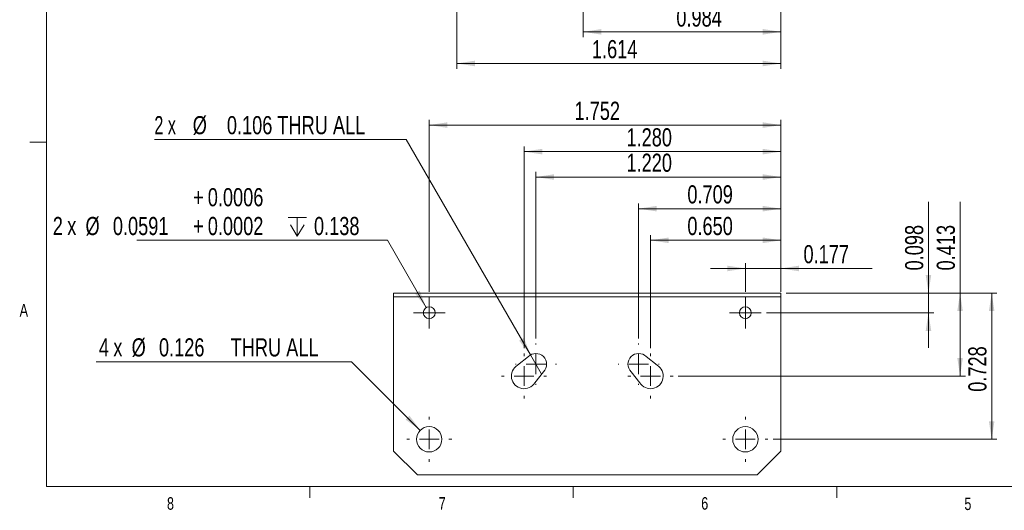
# Model space of a CAD drawing. Header units: inches. Extents: x 0.3 to 11.1, y 0.1 to 7.2.
# Tile 1 of 4: x 0.3 to 5.2, y 0.1 to 2.6. Entities that reach past the tile are written whole.
import ezdxf

# ---------------------------------------------------------------- set-up
doc = ezdxf.new("R2010")
doc.units = ezdxf.units.IN
doc.header["$LTSCALE"] = 0.666667
doc.header["$MEASUREMENT"] = 0
doc.styles.add('SLDTEXTSTYLE0', font='TXT', dxfattribs={"width": 0.75})
doc.styles.add('SLDTEXTSTYLE5', font='TXT', dxfattribs={"width": 0.666667})
doc.dimstyles.new('SLDDIMSTYLE0', dxfattribs={"dimtxt": 0.090278, "dimasz": 0.090278, "dimexe": 0, "dimexo": 0.0625, "dimgap": 0.022569, "dimtad": 1, "dimdec": 3, "dimrnd": 1e-09, "dimdsep": 46, "dimtxsty": 'SLDTEXTSTYLE0', "dimsah": 1, "dimcen": 0.09, "dimadec": 0, "dimazin": 2, "dimtfac": 1, "dimtdec": 3, "dimtmove": 0, "dimatfit": 0, "dimfxl": 1, "dimfrac": 2, "dimtolj": 1, "dimtzin": 12, "dimarcsym": 0})
doc.dimstyles.new('SLDDIMSTYLE1', dxfattribs={"dimtxt": 0.090278, "dimasz": 0.090278, "dimexe": 0, "dimexo": 0.0625, "dimgap": 0.022569, "dimtad": 1, "dimdec": 3, "dimrnd": 1e-09, "dimzin": 12, "dimdsep": 46, "dimtxsty": 'SLDTEXTSTYLE0', "dimsah": 1, "dimcen": 0.09, "dimadec": 0, "dimazin": 3, "dimtfac": 1, "dimtdec": 3, "dimtofl": 0, "dimtmove": 0, "dimatfit": 3, "dimfxl": 1, "dimfrac": 2, "dimtolj": 1, "dimtzin": 12, "dimarcsym": 0})
doc.dimstyles.new('SLDDIMSTYLE12', dxfattribs={"dimtxt": 0.090278, "dimasz": 0.090278, "dimexe": 0, "dimexo": 0.0625, "dimgap": 0.022569, "dimtad": 0, "dimtih": 1, "dimtoh": 1, "dimdec": 4, "dimrnd": 1e-09, "dimdsep": 46, "dimtxsty": 'SLDTEXTSTYLE0', "dimsah": 1, "dimcen": 0, "dimadec": 0, "dimazin": 2, "dimtol": 1, "dimtp": 0.001, "dimtfac": 1, "dimtdec": 3, "dimtofl": 0, "dimtmove": 0, "dimatfit": 3, "dimfxl": 1, "dimfrac": 2, "dimtolj": 1, "dimtzin": 0, "dimarcsym": 0})
doc.dimstyles.new('SLDDIMSTYLE13', dxfattribs={"dimtxt": 0.090278, "dimasz": 0.090278, "dimexe": 0, "dimexo": 0.0625, "dimgap": 0.022569, "dimtad": 0, "dimtih": 1, "dimtoh": 1, "dimdec": 3, "dimrnd": 1e-09, "dimdsep": 46, "dimtxsty": 'SLDTEXTSTYLE0', "dimsah": 1, "dimcen": 0, "dimadec": 0, "dimazin": 2, "dimtfac": 1, "dimtdec": 3, "dimtofl": 0, "dimtmove": 0, "dimatfit": 3, "dimfxl": 1, "dimfrac": 2, "dimtolj": 1, "dimtzin": 12, "dimarcsym": 0})
doc.dimstyles.new('SLDDIMSTYLE14', dxfattribs={"dimtxt": 0.090278, "dimasz": 0.090278, "dimexe": 0, "dimexo": 0.0625, "dimgap": 0.022569, "dimtad": 1, "dimdec": 3, "dimrnd": 1e-09, "dimzin": 0, "dimdsep": 46, "dimtxsty": 'SLDTEXTSTYLE0', "dimsah": 1, "dimcen": 0.09, "dimadec": 0, "dimazin": 0, "dimtfac": 1, "dimtdec": 3, "dimtofl": 0, "dimtmove": 0, "dimatfit": 3, "dimfxl": 1, "dimfrac": 2, "dimtolj": 1, "dimtzin": 12, "dimarcsym": 0})
doc.dimstyles.new('SLDDIMSTYLE15', dxfattribs={"dimtxt": 0.090278, "dimasz": 0.090278, "dimexe": 0, "dimexo": 0.0625, "dimgap": 0.022569, "dimtad": 1, "dimdec": 3, "dimrnd": 1e-09, "dimzin": 4, "dimdsep": 46, "dimtxsty": 'SLDTEXTSTYLE0', "dimsah": 1, "dimcen": 0.09, "dimadec": 0, "dimazin": 1, "dimtfac": 1, "dimtdec": 3, "dimtofl": 0, "dimtmove": 0, "dimatfit": 3, "dimfxl": 1, "dimfrac": 2, "dimtolj": 1, "dimtzin": 12, "dimarcsym": 0})
doc.dimstyles.new('SLDDIMSTYLE16', dxfattribs={"dimtxt": 0.090278, "dimasz": 0.090278, "dimexe": 0, "dimexo": 0.0625, "dimgap": 0.022569, "dimtad": 0, "dimtih": 1, "dimtoh": 1, "dimdec": 3, "dimrnd": 1e-09, "dimdsep": 46, "dimtxsty": 'SLDTEXTSTYLE0', "dimblk1": 'NONE', "dimsah": 1, "dimcen": 0, "dimadec": 0, "dimazin": 2, "dimtfac": 1, "dimtdec": 3, "dimtmove": 0, "dimatfit": 3, "dimldrblk": 'NONE', "dimfxl": 1, "dimfrac": 2, "dimtolj": 1, "dimtzin": 12, "dimarcsym": 0})
doc.dimstyles.new('SLDDIMSTYLE2', dxfattribs={"dimtxt": 0.090278, "dimasz": 0.090278, "dimexe": 0, "dimexo": 0.0625, "dimgap": 0.022569, "dimtad": 1, "dimdec": 3, "dimrnd": 1e-09, "dimdsep": 46, "dimtxsty": 'SLDTEXTSTYLE0', "dimsah": 1, "dimcen": 0.09, "dimadec": 0, "dimazin": 2, "dimtfac": 1, "dimtdec": 3, "dimtofl": 0, "dimtmove": 0, "dimatfit": 3, "dimfxl": 1, "dimfrac": 2, "dimtolj": 1, "dimtzin": 12, "dimarcsym": 0})

# ---------------------------------------------------------------- blocks, each defined once
blk = doc.blocks.new('_D_20')
at = {"color": 7, "linetype": 'Continuous', "lineweight": 0, "transparency": 16777216}
for p, q in [((3.092, 3.7459), (3.092, 2.4992)), ((4.0763, 2.9192), (4.0763, 2.4992)), ((4.0763, 2.5255), (3.092, 2.5255))]:
    blk.add_line(p, q, dxfattribs=at)
for points in [[(3.092, 2.5255), (3.1823, 2.5116), (3.1823, 2.5394)], [(4.0763, 2.5255), (3.986, 2.5394), (3.986, 2.5116)]]:
    blk.add_solid(points, dxfattribs=at)
at = {"color": 7, "linetype": 'Continuous', "lineweight": 0, "transparency": 16777216, "insert": (3.5553, 2.6418), "char_height": 0.09028, "attachment_point": 1, "style": 'SLDTEXTSTYLE0'}
blk.add_mtext('0.984', dxfattribs=at)
blk = doc.blocks.new('_D_21')
at = {"color": 7, "linetype": 'Continuous', "lineweight": 0, "transparency": 16777216}
for p, q in [((2.4621, 3.7263), (2.4621, 2.3417)), ((4.0763, 2.9192), (4.0763, 2.3417)), ((4.0763, 2.368), (2.4621, 2.368))]:
    blk.add_line(p, q, dxfattribs=at)
for points in [[(2.4621, 2.368), (2.5524, 2.3541), (2.5524, 2.3819)], [(4.0763, 2.368), (3.986, 2.3819), (3.986, 2.3541)]]:
    blk.add_solid(points, dxfattribs=at)
at = {"color": 7, "linetype": 'Continuous', "lineweight": 0, "transparency": 16777216, "insert": (3.1348, 2.4844), "char_height": 0.09028, "attachment_point": 1, "style": 'SLDTEXTSTYLE0'}
blk.add_mtext('1.614', dxfattribs=at)
blk = doc.blocks.new('_D_24')
at = {"color": 7, "linetype": 'Continuous', "lineweight": 0, "transparency": 16777216}
for p, q in [((4.8112, 1.2252), (4.8112, 1.6793)), ((4.1025, 1.2252), (4.8374, 1.2252)), ((4.8112, 1.2252), (4.8112, 1.1267)), ((4.0041, 1.1267), (4.8374, 1.1267)), ((4.8112, 1.1267), (4.8112, 0.9531))]:
    blk.add_line(p, q, dxfattribs=at)
for points in [[(4.8112, 1.2252), (4.8251, 1.3154), (4.7973, 1.3154)], [(4.8112, 1.1267), (4.7973, 1.0365), (4.8251, 1.0365)]]:
    blk.add_solid(points, dxfattribs=at)
at = {"color": 7, "linetype": 'Continuous', "lineweight": 0, "transparency": 16777216, "insert": (4.6948, 1.3376), "char_height": 0.09028, "attachment_point": 1, "rotation": 90, "style": 'SLDTEXTSTYLE0'}
blk.add_mtext('0.098', dxfattribs=at)
blk = doc.blocks.new('_D_25')
at = {"color": 7, "linetype": 'Continuous', "lineweight": 0, "transparency": 16777216}
for p, q in [((4.9686, 1.2252), (4.9686, 1.6793)), ((4.1025, 1.2252), (4.9949, 1.2252)), ((4.9686, 1.2252), (4.9686, 0.8118)), ((3.5651, 0.8118), (4.9949, 0.8118))]:
    blk.add_line(p, q, dxfattribs=at)
for points in [[(4.9686, 1.2252), (4.9548, 1.1349), (4.9825, 1.1349)], [(4.9686, 0.8118), (4.9825, 0.9021), (4.9548, 0.9021)]]:
    blk.add_solid(points, dxfattribs=at)
at = {"color": 7, "linetype": 'Continuous', "lineweight": 0, "transparency": 16777216, "insert": (4.8523, 1.3376), "char_height": 0.09028, "attachment_point": 1, "rotation": 90, "style": 'SLDTEXTSTYLE0'}
blk.add_mtext('0.413', dxfattribs=at)
blk = doc.blocks.new('_D_26')
at = {"color": 7, "linetype": 'Continuous', "lineweight": 0, "transparency": 16777216}
for p, q in [((4.1025, 1.2252), (5.1524, 1.2252)), ((5.1261, 1.2252), (5.1261, 0.4968)), ((4.0375, 0.4968), (5.1524, 0.4968))]:
    blk.add_line(p, q, dxfattribs=at)
for points in [[(5.1261, 1.2252), (5.1122, 1.1349), (5.14, 1.1349)], [(5.1261, 0.4968), (5.14, 0.5871), (5.1122, 0.5871)]]:
    blk.add_solid(points, dxfattribs=at)
at = {"color": 7, "linetype": 'Continuous', "lineweight": 0, "transparency": 16777216, "insert": (5.0098, 0.7335), "char_height": 0.09028, "attachment_point": 1, "rotation": 90, "style": 'SLDTEXTSTYLE0'}
blk.add_mtext('0.728', dxfattribs=at)
blk = doc.blocks.new('_D_27')
at = {"color": 7, "linetype": 'Continuous', "lineweight": 0, "transparency": 16777216}
for p, q in [((3.8991, 1.2317), (3.8991, 1.3736)), ((4.0763, 1.2317), (4.0763, 1.3736)), ((3.8991, 1.3474), (3.7255, 1.3474)), ((4.0763, 1.3474), (3.8991, 1.3474)), ((4.0763, 1.3474), (4.5304, 1.3474))]:
    blk.add_line(p, q, dxfattribs=at)
for points in [[(3.8991, 1.3474), (3.8088, 1.3613), (3.8088, 1.3335)], [(4.0763, 1.3474), (4.1665, 1.3335), (4.1665, 1.3613)]]:
    blk.add_solid(points, dxfattribs=at)
at = {"color": 7, "linetype": 'Continuous', "lineweight": 0, "transparency": 16777216, "insert": (4.1887, 1.4637), "char_height": 0.09028, "attachment_point": 1, "style": 'SLDTEXTSTYLE0'}
blk.add_mtext('0.177', dxfattribs=at)
blk = doc.blocks.new('_D_28')
at = {"color": 7, "linetype": 'Continuous', "lineweight": 0, "transparency": 16777216}
for p, q in [((3.4267, 0.9502), (3.4267, 1.5139)), ((4.0763, 1.4876), (3.4267, 1.4876)), ((4.0763, 1.2317), (4.0763, 1.5139))]:
    blk.add_line(p, q, dxfattribs=at)
for points in [[(3.4267, 1.4876), (3.5169, 1.4737), (3.5169, 1.5015)], [(4.0763, 1.4876), (3.986, 1.5015), (3.986, 1.4737)]]:
    blk.add_solid(points, dxfattribs=at)
at = {"color": 7, "linetype": 'Continuous', "lineweight": 0, "transparency": 16777216, "insert": (3.6102, 1.604), "char_height": 0.09028, "attachment_point": 1, "style": 'SLDTEXTSTYLE0'}
blk.add_mtext('0.650', dxfattribs=at)
blk = doc.blocks.new('_D_29')
at = {"color": 7, "linetype": 'Continuous', "lineweight": 0, "transparency": 16777216}
for p, q in [((2.7967, 0.9502), (2.7967, 1.9554)), ((4.0763, 1.9291), (2.7967, 1.9291)), ((4.0763, 1.2317), (4.0763, 1.9554))]:
    blk.add_line(p, q, dxfattribs=at)
for points in [[(2.7967, 1.9291), (2.887, 1.9152), (2.887, 1.943)], [(4.0763, 1.9291), (3.986, 1.943), (3.986, 1.9152)]]:
    blk.add_solid(points, dxfattribs=at)
at = {"color": 7, "linetype": 'Continuous', "lineweight": 0, "transparency": 16777216, "insert": (3.3069, 2.0455), "char_height": 0.09028, "attachment_point": 1, "style": 'SLDTEXTSTYLE0'}
blk.add_mtext('1.280', dxfattribs=at)
blk = doc.blocks.new('_D_30')
at = {"color": 7, "linetype": 'Continuous', "lineweight": 0, "transparency": 16777216}
for p, q in [((2.3243, 1.2317), (2.3243, 2.0875)), ((2.3243, 2.0612), (4.0763, 2.0612)), ((4.0763, 1.2317), (4.0763, 2.0875))]:
    blk.add_line(p, q, dxfattribs=at)
for points in [[(2.3243, 2.0612), (2.4146, 2.0473), (2.4146, 2.0751)], [(4.0763, 2.0612), (3.986, 2.0751), (3.986, 2.0473)]]:
    blk.add_solid(points, dxfattribs=at)
at = {"color": 7, "linetype": 'Continuous', "lineweight": 0, "transparency": 16777216, "insert": (3.0481, 2.1776), "char_height": 0.09028, "attachment_point": 1, "style": 'SLDTEXTSTYLE0'}
blk.add_mtext('1.752', dxfattribs=at)
blk = doc.blocks.new('SW_SYMBOL_HOLE_DEPTH')
at = {"color": 0, "linetype": 'Continuous', "lineweight": 0}
for p, q in [((0, 23), (21, 23)), ((10.5, 23), (10.5, 2)), ((2.6, 14.6), (10.5, 2)), ((18.4, 14.6), (10.5, 2))]:
    blk.add_line(p, q, dxfattribs=at)
blk = doc.blocks.new('_D_31')
at = {"color": 7, "linetype": 'Continuous', "lineweight": 0, "transparency": 16777216}
for p, q in [((2.116, 1.4876), (0.8677, 1.4876)), ((2.3095, 1.1523), (2.116, 1.4876))]:
    blk.add_line(p, q, dxfattribs=at)
blk.add_solid([(2.3095, 1.1523), (2.2764, 1.2374), (2.2524, 1.2236)], dxfattribs=at)
at = {"color": 7, "linetype": 'Continuous', "lineweight": 0, "transparency": 16777216, "xscale": 0.0043935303, "yscale": 0.0043935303, "zscale": 0.0043935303}
blk.add_blockref('SW_SYMBOL_HOLE_DEPTH', (1.6212, 1.5001), dxfattribs=at)
at = {"color": 7, "linetype": 'Continuous', "lineweight": 0, "transparency": 16777216, "attachment_point": 1, "style": 'SLDTEXTSTYLE0'}
for s, insert, char_height in [('+', (1.1484, 1.7473), 0.0903), ('0.0006', (1.2213, 1.7473), 0.09028), ('2', (0.4492, 1.6039), 0.0903), ('x', (0.5211, 1.6039), 0.0903), ('%%c', (0.6122, 1.6039), 0.09028), ('0.0591', (0.7485, 1.6039), 0.09028), ('+', (1.1484, 1.6039), 0.0903), ('0.0002', (1.2213, 1.6039), 0.09028), ('0.138', (1.7503, 1.6039), 0.09028)]:
    blk.add_mtext(s, dxfattribs=dict(at, insert=insert, char_height=char_height))
blk = doc.blocks.new('_D_32')
at = {"color": 7, "linetype": 'Continuous', "lineweight": 0, "transparency": 16777216}
for p, q in [((1.9376, 0.8833), (0.6661, 0.8833)), ((2.2797, 0.5414), (1.9376, 0.8833))]:
    blk.add_line(p, q, dxfattribs=at)
blk.add_solid([(2.2797, 0.5414), (2.2257, 0.615), (2.2061, 0.5954)], dxfattribs=at)
at = {"color": 7, "linetype": 'Continuous', "lineweight": 0, "transparency": 16777216, "attachment_point": 1, "style": 'SLDTEXTSTYLE0'}
for s, insert, char_height in [('4', (0.6789, 0.9997), 0.0903), ('%%c', (0.8419, 0.9997), 0.09028), ('0.126', (0.9782, 0.9997), 0.09028), ('THRU ALL', (1.3354, 0.9997), 0.09028), ('x', (0.7508, 0.9997), 0.0903)]:
    blk.add_mtext(s, dxfattribs=dict(at, insert=insert, char_height=char_height))
blk = doc.blocks.new('_D_33')
at = {"color": 7, "linetype": 'Continuous', "lineweight": 0, "transparency": 16777216}
for p, q in [((3.3676, 0.9994), (3.3676, 1.6714)), ((4.0763, 1.2514), (4.0763, 1.6714)), ((3.3676, 1.6451), (4.0763, 1.6451))]:
    blk.add_line(p, q, dxfattribs=at)
for points in [[(3.3676, 1.6451), (3.4579, 1.6312), (3.4579, 1.659)], [(4.0763, 1.6451), (3.986, 1.659), (3.986, 1.6312)]]:
    blk.add_solid(points, dxfattribs=at)
at = {"color": 7, "linetype": 'Continuous', "lineweight": 0, "transparency": 16777216, "insert": (3.6102, 1.7615), "char_height": 0.09028, "attachment_point": 1, "style": 'SLDTEXTSTYLE0'}
blk.add_mtext('0.709', dxfattribs=at)
blk = doc.blocks.new('_D_34')
at = {"color": 7, "linetype": 'Continuous', "lineweight": 0, "transparency": 16777216}
for p, q in [((2.8558, 0.9994), (2.8558, 1.8288)), ((4.0763, 1.2514), (4.0763, 1.8288)), ((4.0763, 1.8026), (2.8558, 1.8026))]:
    blk.add_line(p, q, dxfattribs=at)
for points in [[(2.8558, 1.8026), (2.9461, 1.7887), (2.9461, 1.8165)], [(4.0763, 1.8026), (3.986, 1.8165), (3.986, 1.7887)]]:
    blk.add_solid(points, dxfattribs=at)
at = {"color": 7, "linetype": 'Continuous', "lineweight": 0, "transparency": 16777216, "insert": (3.3069, 1.919), "char_height": 0.09028, "attachment_point": 1, "style": 'SLDTEXTSTYLE0'}
blk.add_mtext('1.220', dxfattribs=at)
blk = doc.blocks.new('_D_35')
at = {"color": 7, "linetype": 'Continuous', "lineweight": 0, "transparency": 16777216}
for p, q in [((2.2099, 1.9895), (0.9552, 1.9895)), ((2.8292, 0.9169), (2.2099, 1.9895)), ((2.8824, 0.8248), (2.8292, 0.9169))]:
    blk.add_line(p, q, dxfattribs=at)
blk.add_solid([(2.8292, 0.9169), (2.7961, 1.002), (2.772, 0.9881)], dxfattribs=at)
at = {"color": 7, "linetype": 'Continuous', "lineweight": 0, "transparency": 16777216, "attachment_point": 1}
for s, insert, char_height, style in [('%%c', (1.1463, 2.1059), 0.09028, 'SLDTEXTSTYLE0'), ('2 x', (0.9552, 2.1059), 0.09028, 'SLDTEXTSTYLE5'), ('0.106 THRU ALL', (1.3164, 2.1059), 0.090278, 'SLDTEXTSTYLE0')]:
    blk.add_mtext(s, dxfattribs=dict(at, insert=insert, char_height=char_height, style=style))
blk = doc.blocks.new('_NONE')
blk = doc.blocks.new('SW_CENTERMARKSYMBOL_26')
at = {"color": 0, "linetype": 'Continuous', "lineweight": 0}
for p, q in [((0, 0.0492), (0, 0.0787)), ((0, 0), (0, 0.0492)), ((-0.0492, 0), (-0.0787, 0)), ((0, 0), (-0.0492, 0)), ((0, 0), (0, -0.0492)), ((0, 0), (0.0492, 0)), ((0.0492, 0), (0.0787, 0)), ((0, -0.0492), (0, -0.0787))]:
    blk.add_line(p, q, dxfattribs=at)
blk = doc.blocks.new('SW_CENTERMARKSYMBOL_27')
at = {"color": 0, "linetype": 'Continuous', "lineweight": 0}
for p, q in [((0, 0.0984), (0, 0.1122)), ((0, 0), (0, 0.0492)), ((-0.0984, 0), (-0.1122, 0)), ((0, 0), (-0.0492, 0)), ((0, 0), (0, -0.0492)), ((0, 0), (0.0492, 0)), ((0.0984, 0), (0.1122, 0)), ((0, -0.0984), (0, -0.1122))]:
    blk.add_line(p, q, dxfattribs=at)
blk = doc.blocks.new('SW_CENTERMARKSYMBOL_28')
at = {"color": 0, "linetype": 'Continuous', "lineweight": 0}
for p, q in [((0, 0.0984), (0, 0.1122)), ((0, 0), (0, 0.0492)), ((-0.0984, 0), (-0.1122, 0)), ((0, 0), (-0.0492, 0)), ((0, 0), (0, -0.0492)), ((0, 0), (0.0492, 0)), ((0.0984, 0), (0.1122, 0)), ((0, -0.0984), (0, -0.1122))]:
    blk.add_line(p, q, dxfattribs=at)
blk = doc.blocks.new('SW_CENTERMARKSYMBOL_29')
at = {"color": 0, "linetype": 'Continuous', "lineweight": 0}
for p, q in [((0, 0.0492), (0, 0.0787)), ((0, 0), (0, 0.0492)), ((-0.0492, 0), (-0.0787, 0)), ((0, 0), (-0.0492, 0)), ((0, 0), (0, -0.0492)), ((0, 0), (0.0492, 0)), ((0.0492, 0), (0.0787, 0)), ((0, -0.0492), (0, -0.0787))]:
    blk.add_line(p, q, dxfattribs=at)
blk = doc.blocks.new('SW_CENTERMARKSYMBOL_30')
at = {"color": 0, "linetype": 'Continuous', "lineweight": 0}
for p, q in [((0, 0.0984), (0, 0.1122)), ((0, 0), (0, 0.0492)), ((-0.0984, 0), (-0.1122, 0)), ((0, 0), (-0.0492, 0)), ((0, 0), (0, -0.0492)), ((0, 0), (0.0492, 0)), ((0.0984, 0), (0.1122, 0)), ((0, -0.0984), (0, -0.1122))]:
    blk.add_line(p, q, dxfattribs=at)
blk = doc.blocks.new('SW_CENTERMARKSYMBOL_31')
at = {"color": 0, "linetype": 'Continuous', "lineweight": 0}
for p, q in [((0, 0.0984), (0, 0.1122)), ((0, 0), (0, 0.0492)), ((-0.0984, 0), (-0.1122, 0)), ((0, 0), (-0.0492, 0)), ((0, 0), (0, -0.0492)), ((0, 0), (0.0492, 0)), ((0.0984, 0), (0.1122, 0)), ((0, -0.0984), (0, -0.1122))]:
    blk.add_line(p, q, dxfattribs=at)
blk = doc.blocks.new('SW_CENTERMARKSYMBOL_32')
at = {"color": 0, "linetype": 'Continuous', "lineweight": 0}
for p, q in [((0, 0.0984), (0, 0.1024)), ((0, 0), (0, 0.0492)), ((-0.0984, 0), (-0.1024, 0)), ((0, 0), (-0.0492, 0)), ((0, 0), (0, -0.0492)), ((0, 0), (0.0492, 0)), ((0.0984, 0), (0.1024, 0)), ((0, -0.0984), (0, -0.1024))]:
    blk.add_line(p, q, dxfattribs=at)
blk = doc.blocks.new('SW_CENTERMARKSYMBOL_33')
at = {"color": 0, "linetype": 'Continuous', "lineweight": 0}
for p, q in [((0, 0.0984), (0, 0.1024)), ((0, 0), (0, 0.0492)), ((-0.0984, 0), (-0.1024, 0)), ((0, 0), (-0.0492, 0)), ((0, 0), (0, -0.0492)), ((0, 0), (0.0492, 0)), ((0.0984, 0), (0.1024, 0)), ((0, -0.0984), (0, -0.1024))]:
    blk.add_line(p, q, dxfattribs=at)

msp = doc.modelspace()

# ---------------------------------------------------------------- linework, layer by layer
at = {"color": 7, "linetype": 'Continuous', "lineweight": 0}
for p, q in [((0.4175, 7.09472), (0.4175, 0.26138)), ((0.4175, 1.97661), (0.33417, 1.97661)), ((10.9175, 0.26138), (0.4175, 0.26138)), ((1.72984, 0.26138), (1.72984, 0.20485)), ((3.04217, 0.26138), (3.04217, 0.20485)), ((4.35451, 0.26138), (4.35451, 0.20485))]:
    msp.add_line(p, q, dxfattribs=at)
at = {"color": 7, "linetype": 'Continuous', "lineweight": 15}
for p, q in [((2.14713, 1.22517), (4.07626, 1.22517)), ((2.14713, 1.20549), (2.14713, 1.22517)), ((2.14713, 0.43777), (2.14713, 1.20549)), ((4.07626, 1.20549), (2.14713, 1.20549)), ((4.07626, 1.22517), (4.07626, 1.20549)), ((4.07626, 1.20549), (4.07626, 0.43777)), ((2.81821, 0.90842), (2.76377, 0.86546)), ((3.45962, 0.86546), (3.40518, 0.90842)), ((2.85041, 0.77882), (2.89337, 0.83326)), ((3.33002, 0.83326), (3.37298, 0.77882)), ((2.14713, 0.43777), (2.26524, 0.31966)), ((3.95815, 0.31966), (4.07626, 0.43777)), ((3.95815, 0.31966), (2.26524, 0.31966))]:
    msp.add_line(p, q, dxfattribs=at)
for centre, radius in [((2.32429, 1.12674), 0.02953), ((3.8991, 1.12674), 0.02953), ((2.32429, 0.49682), 0.06299), ((3.8991, 0.49682), 0.06299)]:
    msp.add_circle(centre, radius, dxfattribs=at)
for centre, radius, start, end in [((2.85579, 0.87084), 0.05315, 315, 135), ((3.3676, 0.87084), 0.05315, 45, 225), ((2.79673, 0.81178), 0.06299, 121.55726, 328.44274), ((3.42665, 0.81178), 0.06299, 211.55726, 58.44274)]:
    msp.add_arc(centre, radius, start, end, dxfattribs=at)

# ---------------------------------------------------------------- block references
at = {"color": 7, "linetype": 'Continuous', "lineweight": 0}
for name, p in [('SW_CENTERMARKSYMBOL_26', (2.32429, 1.12674)), ('SW_CENTERMARKSYMBOL_29', (3.8991, 1.12674)), ('SW_CENTERMARKSYMBOL_32', (2.85579, 0.87084)), ('SW_CENTERMARKSYMBOL_33', (3.3676, 0.87084)), ('SW_CENTERMARKSYMBOL_27', (2.79673, 0.81178)), ('SW_CENTERMARKSYMBOL_28', (3.42665, 0.81178)), ('SW_CENTERMARKSYMBOL_31', (2.32429, 0.49682)), ('SW_CENTERMARKSYMBOL_30', (3.8991, 0.49682))]:
    msp.add_blockref(name, p, dxfattribs=at)

# ---------------------------------------------------------------- texts
at = {"color": 7, "linetype": 'Continuous', "lineweight": 0, "char_height": 0.0625, "attachment_point": 1, "style": 'SLDTEXTSTYLE0'}
for s, insert in [('A', (0.28401, 1.17057)), ('8', (1.01785, 0.20864)), ('7', (2.37162, 0.20884)), ('6', (3.67922, 0.2091)), ('5', (4.99008, 0.20706))]:
    msp.add_mtext(s, dxfattribs=dict(at, insert=insert))

# ---------------------------------------------------------------- dimensions: what is measured, and where the dimension line sits
at = {"color": 7, "linetype": 'Continuous', "lineweight": 0}
for base, p1, p2, dimstyle, picture, middle in [((2.46209, 2.36799), (4.07626, 2.94542), (2.46209, 3.75251), 'SLDDIMSTYLE1', '_D_21', (3.28483, 2.36799)), ((3.09201, 2.52547), (4.07626, 2.94542), (3.09201, 3.77219), 'SLDDIMSTYLE2', '_D_20', (3.70532, 2.52547)), ((4.07626, 2.06121), (2.32429, 1.20549), (4.07626, 1.20549), 'SLDDIMSTYLE1', '_D_30', (3.19811, 2.06121)), ((2.79673, 1.92913), (4.07626, 1.20549), (2.79673, 0.92399), 'SLDDIMSTYLE15', '_D_29', (3.45694, 1.92913)), ((2.85579, 1.8026), (4.07626, 1.22517), (2.85579, 0.9732), 'SLDDIMSTYLE15', '_D_34', (3.45694, 1.8026)), ((4.07626, 1.64512), (3.3676, 0.9732), (4.07626, 1.22517), 'SLDDIMSTYLE2', '_D_33', (3.76028, 1.64512)), ((3.42665, 1.48764), (4.07626, 1.20549), (3.42665, 0.92399), 'SLDDIMSTYLE14', '_D_28', (3.76028, 1.48764)), ((3.8991, 1.34737), (4.07626, 1.20549), (3.8991, 1.20549), 'SLDDIMSTYLE0', '_D_27', (4.33873, 1.34737))]:
    dim = msp.add_linear_dim(base=base, p1=p1, p2=p2, dimstyle=dimstyle, dxfattribs=at)
    dim.commit()
    dim.dimension.update_dxf_attribs({"geometry": picture, "text_midpoint": middle, "dimtype": 160})
for p1, p2, text, dimstyle, picture, middle in [((2.88236, 0.82481), (2.82921, 0.91687), '2 x <> THRU ALL\\P', 'SLDDIMSTYLE16', '_D_35', (1.56173, 2.06121)), ((2.33905, 1.10117), (2.30953, 1.15232), '2x <> {\\fGDT;x}0.138\\P', 'SLDDIMSTYLE12', '_D_31', (1.471, 1.55926)), ((2.36885, 0.45229), (2.27974, 0.54135), '4x <> THRU ALL\\P', 'SLDDIMSTYLE13', '_D_32', (1.28104, 0.95501))]:
    dim = msp.add_diameter_dim_2p(p1=p1, p2=p2, text=text, dimstyle=dimstyle, dxfattribs=at)
    dim.commit()
    dim.dimension.update_dxf_attribs({"geometry": picture, "text_midpoint": middle, "dimtype": 163})
for base, p2, dimstyle, picture, middle in [((4.96865, 0.81178), (3.53886, 0.81178), 'SLDDIMSTYLE2', '_D_25', (4.96865, 1.48764)), ((4.81117, 1.12674), (3.97784, 1.12674), 'SLDDIMSTYLE0', '_D_24', (4.81117, 1.48764)), ((5.12613, 0.49682), (4.0113, 0.49682), 'SLDDIMSTYLE2', '_D_26', (5.12613, 0.88353))]:
    dim = msp.add_linear_dim(base=base, p1=(4.07626, 1.22517), p2=p2, angle=90, dimstyle=dimstyle, dxfattribs=at)
    dim.commit()
    dim.dimension.update_dxf_attribs({"geometry": picture, "text_midpoint": middle, "dimtype": 160})

doc.saveas('drawing.dxf')
